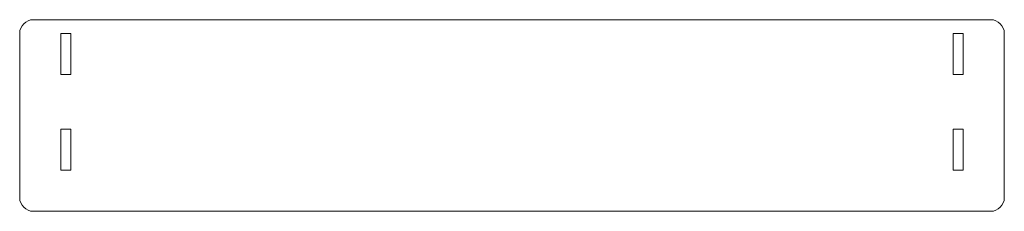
# Model space of a CAD drawing. Header units: inches. Extents: x -36 to 36, y -7 to 7.
import ezdxf

# ---------------------------------------------------------------- set-up
doc = ezdxf.new("R2010")
doc.units = ezdxf.units.IN
doc.header["$MEASUREMENT"] = 0

msp = doc.modelspace()

# ---------------------------------------------------------------- linework, layer by layer
at = {"color": 7, "linetype": 'Continuous', "lineweight": 15}
for p, q in [((35, 7), (-35, 7)), ((-36, 6), (-36, -6)), ((-33, 6), (-33, 3)), ((-32.25, 6), (-33, 6)), ((-32.25, 3), (-32.25, 6)), ((32.25, 6), (33, 6)), ((32.25, 3), (32.25, 6)), ((33, 6), (33, 3)), ((36, -6), (36, 6)), ((-33, 3), (-32.25, 3)), ((33, 3), (32.25, 3)), ((-33, -1), (-33, -4)), ((-32.25, -1), (-33, -1)), ((-32.25, -4), (-32.25, -1)), ((32.25, -1), (33, -1)), ((32.25, -4), (32.25, -1)), ((33, -1), (33, -4)), ((-33, -4), (-32.25, -4)), ((33, -4), (32.25, -4)), ((-35, -7), (35, -7))]:
    msp.add_line(p, q, dxfattribs=at)
for centre, start, end in [((-35, 6), 90, 180), ((35, 6), 0, 90), ((-35, -6), 180, 270), ((35, -6), 270, 0)]:
    msp.add_arc(centre, 1, start, end, dxfattribs=at)

doc.saveas('drawing.dxf')
